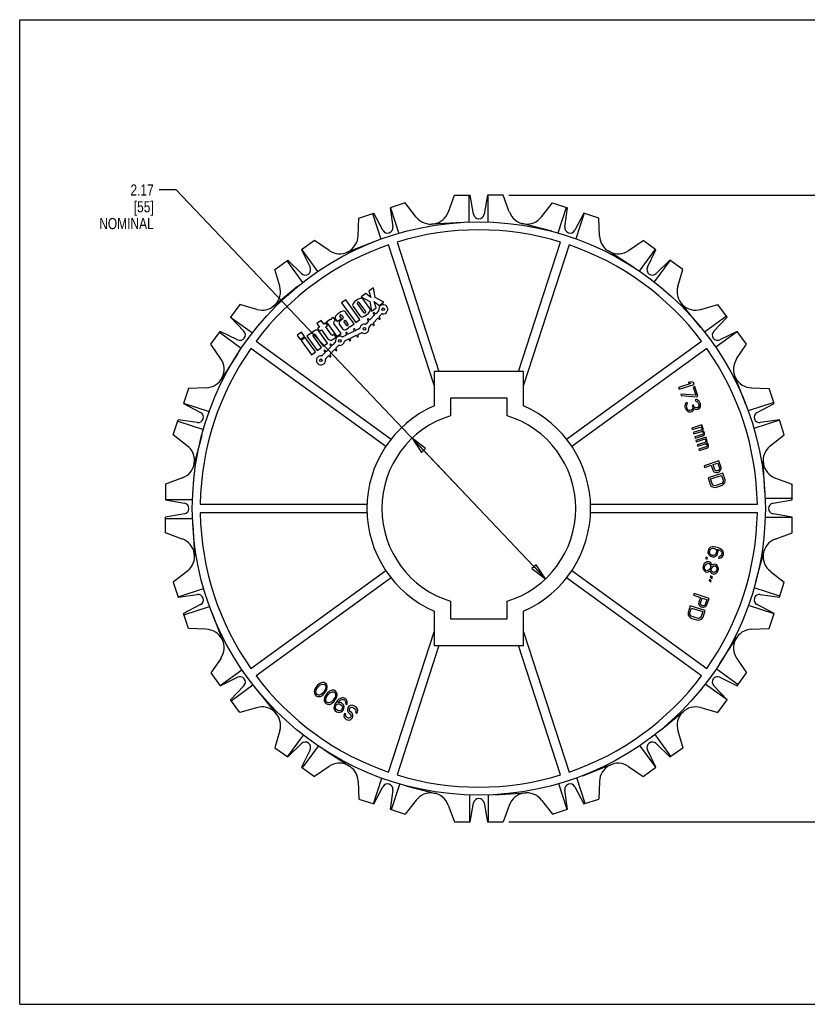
# Model space of a CAD drawing. Header units: inches. Extents: x 0 to 17, y 0 to 11.
# Tile 1 of 2: x 0 to 8.8, y 0 to 11. Entities that reach past the tile are written whole.
import ezdxf

# ---------------------------------------------------------------- set-up
doc = ezdxf.new("R2010")
doc.units = ezdxf.units.IN
doc.header["$LTSCALE"] = 0.935
doc.header["$MEASUREMENT"] = 0
doc.layers.get('0').update_dxf_attribs({"linetype": 'CONTINUOUS'})
doc.layers.add('ALL_FEATURES', color=7, linetype='CONTINUOUS')
doc.layers.add('TEXT', color=7, linetype='CONTINUOUS')
doc.styles.get("Standard").update_dxf_attribs({"font": 'txt', "width": 0.8})
doc.dimstyles.new('DIMSTYLE_1', dxfattribs={"dimtxt": 0.125, "dimasz": 0.1875, "dimexe": 0.18, "dimexo": 0.0625, "dimgap": 0.09, "dimtad": 0, "dimtih": 1, "dimtoh": 1, "dimzin": 4, "dimdsep": 46, "dimtxsty": 'STANDARD', "dimblk": 'CLOSED', "dimblk1": 'CLOSED', "dimblk2": 'CLOSED', "dimcen": 0.09, "dimadec": 0, "dimazin": 0, "dimtp": 0.01, "dimtm": 0.01, "dimtfac": 1, "dimtofl": 0, "dimtmove": 0, "dimatfit": 3, "dimldrblk": 'CLOSED', "dimfxl": 1, "dimtolj": 1, "dimtzin": 4, "dimarcsym": 0})
doc.dimstyles.new('DIMSTYLE_2', dxfattribs={"dimtxt": 0.125, "dimasz": 0.1875, "dimexe": 0.18, "dimexo": 0.0625, "dimgap": 0.09, "dimtad": 0, "dimtih": 1, "dimtoh": 1, "dimzin": 4, "dimdsep": 46, "dimtxsty": 'STANDARD', "dimblk": 'CLOSED', "dimblk1": 'CLOSED', "dimblk2": 'CLOSED', "dimcen": 0.09, "dimadec": 0, "dimazin": 0, "dimtp": 0.01, "dimtm": 0.01, "dimtfac": 1, "dimtofl": 0, "dimtmove": 0, "dimatfit": 3, "dimldrblk": 'CLOSED', "dimfxl": 1, "dimtolj": 1, "dimtzin": 4, "dimarcsym": 0})

# ---------------------------------------------------------------- blocks, each defined once
blk = doc.blocks.new('_CLOSED')
at = {"color": 0, "linetype": 'BYBLOCK'}
for p, q in [((0, 0), (-1, 0.167)), ((-1, 0.167), (-1, -0.167)), ((-1, -0.167), (0, 0)), ((-1, 0), (0, 0))]:
    blk.add_line(p, q, dxfattribs=at)
blk = doc.blocks.new('*D1')
at = {"color": 3, "linetype": 'CONTINUOUS'}
for p, q in [((1.748, 9.098), (1.56, 9.098)), ((5.131, 5.539), (1.748, 9.098)), ((4.385, 6.323), (5.131, 5.539)), ((5.877, 4.754), (5.131, 5.539))]:
    blk.add_line(p, q, dxfattribs=at)
at = {"color": 3, "linetype": 'CONTINUOUS', "xscale": 0.1875, "yscale": 0.1875, "zscale": 0.1875}
for p, rotation in [((4.385, 6.323), 133.5497837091), ((5.877, 4.754), 313.5497837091)]:
    blk.add_blockref('_CLOSED', p, dxfattribs=dict(at, rotation=rotation))
at = {"color": 3, "linetype": 'CONTINUOUS', "insert": (1.498, 9.16), "char_height": 0.125, "width": 0.7, "attachment_point": 3, "line_spacing_factor": 0.9}
blk.add_mtext('2.17 \\P[55]\\PNOMINAL', dxfattribs=at)
blk = doc.blocks.new('*D2')
at = {"color": 3, "linetype": 'CONTINUOUS'}
for p, q in [((5.467, 9.04), (9.868, 9.04)), ((9.743, 9.04), (9.743, 5.78)), ((9.743, 2.038), (9.743, 5.155)), ((5.467, 2.038), (9.868, 2.038))]:
    blk.add_line(p, q, dxfattribs=at)
at = {"color": 3, "linetype": 'CONTINUOUS', "xscale": 0.1875, "yscale": 0.1875, "zscale": 0.1875}
for p, rotation in [((9.743, 9.04), 90), ((9.743, 2.038), 270)]:
    blk.add_blockref('_CLOSED', p, dxfattribs=dict(at, rotation=rotation))
at = {"color": 3, "linetype": 'CONTINUOUS', "insert": (9.593, 5.717), "char_height": 0.125, "width": 0.7, "attachment_point": 2, "line_spacing_factor": 0.9}
blk.add_mtext('7.00\\P[177,9]\\PNOMINAL', dxfattribs=at)

msp = doc.modelspace()

# ---------------------------------------------------------------- linework, layer by layer
at = {"color": 7, "linetype": 'CONTINUOUS'}
for p, q in [((0, 0), (0, 11)), ((0, 11), (17, 11)), ((4.791, 8.855), (4.858, 9.04)), ((4.858, 9.04), (5.034, 9.04)), ((5.021, 9.04), (5.021, 8.739)), ((5.072, 8.827), (5.034, 9.04)), ((5.228, 9.04), (5.19, 8.827)), ((5.404, 9.04), (5.228, 9.04)), ((5.23, 9.04), (5.23, 8.739)), ((5.472, 8.852), (5.404, 9.04)), ((4.309, 8.953), (4.141, 8.898)), ((4.432, 8.795), (4.309, 8.953)), ((5.832, 8.798), (5.953, 8.953)), ((5.953, 8.953), (6.121, 8.898)), ((3.789, 8.784), (3.957, 8.839)), ((3.944, 8.835), (4.037, 8.548)), ((4.059, 8.648), (3.957, 8.839)), ((4.141, 8.898), (4.171, 8.684)), ((4.143, 8.899), (4.236, 8.613)), ((6.108, 8.903), (6.015, 8.616)), ((6.091, 8.684), (6.121, 8.898)), ((6.305, 8.839), (6.203, 8.648)), ((6.307, 8.838), (6.214, 8.552)), ((6.473, 8.784), (6.305, 8.839)), ((3.782, 8.588), (3.789, 8.784)), ((4.949, 8.736), (4.607, 8.716)), ((5.946, 8.636), (5.614, 8.723)), ((6.48, 8.584), (6.473, 8.784)), ((3.294, 8.532), (3.151, 8.428)), ((3.46, 8.42), (3.294, 8.532)), ((3.97, 8.523), (3.651, 8.399)), ((4.631, 6.916), (4.122, 8.484)), ((4.217, 8.514), (4.686, 7.069)), ((5.576, 7.069), (6.045, 8.514)), ((6.14, 8.484), (5.631, 6.916)), ((6.805, 8.422), (6.968, 8.532)), ((7.111, 8.428), (6.968, 8.532)), ((3.151, 8.428), (3.246, 8.234)), ((3.153, 8.429), (3.33, 8.186)), ((6.863, 8.232), (6.575, 8.418)), ((7.1, 8.436), (6.923, 8.192)), ((7.016, 8.234), (7.111, 8.428)), ((2.852, 8.211), (2.995, 8.314)), ((2.984, 8.307), (3.161, 8.063)), ((3.15, 8.164), (2.995, 8.314)), ((7.269, 8.313), (7.092, 8.07)), ((7.267, 8.314), (7.112, 8.164)), ((7.41, 8.211), (7.267, 8.314)), ((2.906, 8.022), (2.852, 8.211)), ((7.355, 8.019), (7.41, 8.211)), ((3.105, 8.018), (2.839, 7.801)), ((2.459, 7.818), (2.355, 7.675)), ((2.651, 7.763), (2.459, 7.818)), ((7.61, 7.565), (7.394, 7.831)), ((7.614, 7.764), (7.803, 7.818)), ((7.907, 7.675), (7.803, 7.818)), ((2.355, 7.675), (2.505, 7.519)), ((2.357, 7.677), (2.6, 7.5)), ((7.899, 7.686), (7.655, 7.509)), ((7.757, 7.519), (7.907, 7.675)), ((2.138, 7.376), (2.242, 7.518)), ((2.234, 7.508), (2.477, 7.331)), ((2.436, 7.424), (2.242, 7.518)), ((8.022, 7.517), (7.779, 7.34)), ((8.02, 7.518), (7.826, 7.424)), ((8.124, 7.376), (8.02, 7.518)), ((2.248, 7.213), (2.138, 7.376)), ((2.642, 7.409), (4.15, 6.313)), ((6.112, 6.313), (7.62, 7.409)), ((8.012, 7.21), (8.124, 7.376)), ((2.438, 7.271), (2.252, 6.982)), ((4.091, 6.232), (2.583, 7.328)), ((7.679, 7.328), (6.171, 6.232)), ((4.631, 7.069), (4.631, 6.684)), ((5.631, 7.069), (4.631, 7.069)), ((5.631, 6.684), (5.631, 7.069)), ((8.115, 6.7), (7.991, 7.019)), ((1.886, 6.88), (1.831, 6.713)), ((2.085, 6.887), (1.886, 6.88)), ((8.18, 6.887), (8.376, 6.88)), ((8.431, 6.713), (8.376, 6.88)), ((1.831, 6.713), (2.022, 6.611)), ((1.832, 6.715), (2.118, 6.622)), ((8.427, 6.725), (8.141, 6.632)), ((8.24, 6.611), (8.431, 6.713)), ((1.717, 6.361), (1.771, 6.529)), ((1.767, 6.516), (2.053, 6.423)), ((1.985, 6.499), (1.771, 6.529)), ((8.491, 6.526), (8.206, 6.434)), ((8.491, 6.529), (8.277, 6.499)), ((8.545, 6.361), (8.491, 6.529)), ((1.871, 6.24), (1.717, 6.361)), ((2.034, 6.354), (1.947, 6.022)), ((8.388, 6.238), (8.545, 6.361)), ((8.328, 5.721), (8.308, 6.063)), ((1.818, 5.88), (1.63, 5.812)), ((8.448, 5.879), (8.632, 5.812)), ((1.63, 5.812), (1.63, 5.635)), ((8.632, 5.635), (8.632, 5.812)), ((1.63, 5.638), (1.93, 5.638)), ((1.63, 5.635), (1.843, 5.598)), ((8.632, 5.649), (8.331, 5.649)), ((8.419, 5.598), (8.632, 5.635)), ((2.018, 5.589), (3.882, 5.589)), ((6.38, 5.589), (8.244, 5.589)), ((1.843, 5.48), (1.63, 5.442)), ((1.63, 5.266), (1.63, 5.442)), ((1.63, 5.429), (1.931, 5.429)), ((3.882, 5.489), (2.018, 5.489)), ((8.244, 5.489), (6.38, 5.489)), ((8.632, 5.44), (8.332, 5.44)), ((8.632, 5.442), (8.419, 5.48)), ((8.632, 5.266), (8.632, 5.442)), ((1.934, 5.357), (1.953, 5.014)), ((1.814, 5.198), (1.63, 5.266)), ((8.444, 5.197), (8.632, 5.266)), ((8.228, 4.724), (8.315, 5.055)), ((2.583, 3.75), (4.091, 4.845)), ((6.171, 4.845), (7.679, 3.75)), ((1.874, 4.84), (1.717, 4.717)), ((4.15, 4.764), (2.642, 3.669)), ((7.62, 3.669), (6.112, 4.764)), ((8.391, 4.837), (8.545, 4.717)), ((1.717, 4.717), (1.771, 4.549)), ((1.771, 4.551), (2.056, 4.644)), ((8.495, 4.561), (8.209, 4.654)), ((8.491, 4.549), (8.545, 4.717)), ((1.771, 4.549), (1.985, 4.579)), ((8.277, 4.579), (8.491, 4.549)), ((2.022, 4.466), (1.831, 4.365)), ((1.835, 4.352), (2.121, 4.445)), ((8.43, 4.363), (8.144, 4.456)), ((8.431, 4.365), (8.24, 4.466)), ((1.886, 4.197), (1.831, 4.365)), ((2.147, 4.378), (2.271, 4.058)), ((4.631, 4.393), (4.631, 4.009)), ((5.631, 4.009), (5.631, 4.393)), ((8.376, 4.197), (8.431, 4.365)), ((2.082, 4.19), (1.886, 4.197)), ((8.177, 4.19), (8.376, 4.197)), ((4.122, 2.594), (4.631, 4.162)), ((5.631, 4.162), (6.14, 2.594)), ((7.824, 3.807), (8.01, 4.095)), ((4.686, 4.009), (4.217, 2.563)), ((4.631, 4.009), (5.631, 4.009)), ((6.045, 2.563), (5.576, 4.009)), ((2.25, 3.867), (2.138, 3.702)), ((8.014, 3.864), (8.124, 3.702)), ((8.028, 3.57), (7.785, 3.747)), ((2.138, 3.702), (2.242, 3.559)), ((2.24, 3.561), (2.483, 3.738)), ((2.242, 3.559), (2.436, 3.654)), ((7.826, 3.654), (8.02, 3.559)), ((8.02, 3.559), (8.124, 3.702)), ((2.505, 3.558), (2.355, 3.403)), ((2.363, 3.392), (2.607, 3.569)), ((7.905, 3.401), (7.662, 3.577)), ((7.907, 3.403), (7.757, 3.558)), ((2.652, 3.512), (2.868, 3.247)), ((2.459, 3.26), (2.355, 3.403)), ((2.648, 3.314), (2.459, 3.26)), ((7.611, 3.315), (7.803, 3.26)), ((7.803, 3.26), (7.907, 3.403)), ((7.157, 3.059), (7.423, 3.276)), ((2.907, 3.059), (2.852, 2.867)), ((2.993, 2.764), (3.17, 3.008)), ((7.278, 2.771), (7.101, 3.014)), ((7.356, 3.055), (7.41, 2.867)), ((2.852, 2.867), (2.995, 2.763)), ((2.995, 2.763), (3.15, 2.913)), ((3.162, 2.642), (3.339, 2.885)), ((7.109, 2.648), (6.932, 2.891)), ((7.112, 2.913), (7.267, 2.763)), ((7.267, 2.763), (7.41, 2.867)), ((3.246, 2.844), (3.151, 2.649)), ((3.399, 2.845), (3.687, 2.66)), ((7.111, 2.649), (7.016, 2.844)), ((3.151, 2.649), (3.294, 2.546)), ((3.457, 2.655), (3.294, 2.546)), ((6.292, 2.554), (6.611, 2.679)), ((6.802, 2.657), (6.968, 2.546)), ((6.968, 2.546), (7.111, 2.649)), ((3.782, 2.493), (3.789, 2.293)), ((3.955, 2.24), (4.048, 2.525)), ((3.957, 2.239), (4.059, 2.43)), ((4.154, 2.175), (4.247, 2.461)), ((4.316, 2.442), (4.648, 2.355)), ((6.119, 2.178), (6.026, 2.464)), ((6.203, 2.43), (6.305, 2.239)), ((6.318, 2.243), (6.225, 2.529)), ((6.48, 2.489), (6.473, 2.293)), ((4.171, 2.393), (4.141, 2.179)), ((5.032, 2.038), (5.032, 2.338)), ((5.241, 2.038), (5.241, 2.338)), ((5.313, 2.342), (5.655, 2.361)), ((6.121, 2.179), (6.091, 2.393)), ((3.789, 2.293), (3.957, 2.239)), ((4.43, 2.279), (4.309, 2.125)), ((4.789, 2.225), (4.858, 2.038)), ((5.034, 2.038), (5.072, 2.25)), ((5.19, 2.25), (5.228, 2.038)), ((5.471, 2.222), (5.404, 2.038)), ((5.83, 2.282), (5.953, 2.125)), ((6.305, 2.239), (6.473, 2.293)), ((4.141, 2.179), (4.309, 2.125)), ((5.953, 2.125), (6.121, 2.179)), ((4.858, 2.038), (5.034, 2.038)), ((5.228, 2.038), (5.404, 2.038)), ((0, 0), (17, 0))]:
    msp.add_line(p, q, dxfattribs=at)
msp.add_circle((5.131, 5.539), 3.202, dxfattribs=at)
for centre, radius, start, end in [((4.595, 8.923), 0.207, 218, 340.994), ((5.131, 8.837), 0.06, 190, 350), ((5.667, 8.923), 0.207, 200, 322.994), ((3.575, 8.592), 0.207, 236, 358.994), ((4.112, 8.676), 0.06, 208, 8), ((5.131, 5.539), 3.113, 72.9203, 107.0797), ((6.15, 8.676), 0.06, 172, 332), ((6.687, 8.592), 0.207, 182, 304.994), ((5.131, 5.539), 3.113, 108.9203, 143.0797), ((5.131, 5.539), 3.113, 36.9203, 71.0797), ((3.192, 8.207), 0.06, 226, 26), ((7.07, 8.207), 0.06, 154, 314), ((2.708, 7.962), 0.207, 254, 16.994), ((7.554, 7.962), 0.207, 164, 286.994), ((2.462, 7.478), 0.06, 244, 44), ((7.8, 7.478), 0.06, 136, 296), ((5.131, 5.539), 3.113, 144.9203, 179.0797), ((5.131, 5.539), 3.113, 0.9203, 35.0797), ((2.078, 7.094), 0.207, 272, 34.994), ((8.184, 7.094), 0.207, 146, 268.994), ((1.994, 6.558), 0.06, 262, 62), ((5.131, 5.539), 1.25, 113.5782, 246.4218), ((5.131, 5.539), 1.25, 293.5782, 66.4218), ((8.268, 6.558), 0.06, 118, 278), ((1.747, 6.075), 0.207, 290, 52.994), ((8.515, 6.075), 0.207, 128, 250.994), ((1.832, 5.539), 0.06, 280, 80), ((8.43, 5.539), 0.06, 100, 260), ((5.131, 5.539), 3.113, 180.9203, 215.0797), ((5.131, 5.539), 3.113, 324.9203, 359.0797), ((1.747, 5.003), 0.207, 308, 70.994), ((8.515, 5.003), 0.207, 110, 232.994), ((1.994, 4.519), 0.06, 298, 98), ((8.268, 4.519), 0.06, 82, 242), ((2.078, 3.983), 0.207, 326, 88.994), ((8.184, 3.983), 0.207, 92, 214.994), ((2.462, 3.6), 0.06, 316, 116), ((5.131, 5.539), 3.113, 216.9203, 251.0797), ((5.131, 5.539), 3.113, 288.9203, 323.0797), ((7.8, 3.6), 0.06, 64, 224), ((2.708, 3.116), 0.207, 344, 106.994), ((7.554, 3.116), 0.207, 74, 196.994), ((3.192, 2.87), 0.06, 334, 134), ((7.07, 2.87), 0.06, 46, 206), ((3.575, 2.486), 0.207, 2, 124.994), ((6.687, 2.486), 0.207, 56, 178.994), ((5.131, 5.539), 3.113, 252.9203, 287.0797), ((4.112, 2.402), 0.06, 352, 152), ((6.15, 2.402), 0.06, 28, 188), ((4.595, 2.155), 0.207, 20, 142.994), ((5.667, 2.155), 0.207, 38, 160.994), ((5.131, 2.24), 0.06, 10, 170)]:
    msp.add_arc(centre, radius, start, end, dxfattribs=at)
at = {"layer": 'ALL_FEATURES', "color": 7, "linetype": 'CONTINUOUS'}
for p, q in [((4.816, 6.771), (4.816, 6.574)), ((5.446, 6.771), (4.816, 6.771)), ((5.446, 6.574), (5.446, 6.771)), ((4.816, 4.503), (4.816, 4.306)), ((5.446, 4.306), (5.446, 4.503)), ((4.816, 4.306), (5.446, 4.306))]:
    msp.add_line(p, q, dxfattribs=at)
for start, end in [(106.9174, 253.0826), (286.9174, 73.0826)]:
    msp.add_arc((5.131, 5.539), 1.083, start, end, dxfattribs=at)
at = {"layer": 'TEXT', "color": 7, "linetype": 'CONTINUOUS'}
for p, q in [((3.868, 7.941), (3.817, 7.905)), ((3.926, 7.898), (3.868, 7.941)), ((3.953, 8.003), (3.903, 7.967)), ((3.903, 7.967), (3.926, 7.898)), ((3.973, 7.896), (3.953, 8.003)), ((3.645, 7.869), (3.597, 7.835)), ((3.597, 7.835), (3.756, 7.616)), ((3.803, 7.651), (3.645, 7.869)), ((3.847, 7.727), (3.774, 7.828)), ((3.792, 7.841), (3.865, 7.74)), ((3.817, 7.905), (3.914, 7.853)), ((3.912, 7.774), (3.838, 7.876)), ((3.914, 7.853), (3.933, 7.745)), ((3.984, 7.782), (3.96, 7.851)), ((3.96, 7.851), (4.019, 7.807)), ((4.069, 7.844), (3.973, 7.896)), ((4.019, 7.807), (4.069, 7.844)), ((3.738, 7.604), (3.643, 7.734)), ((3.726, 7.794), (3.8, 7.692)), ((3.933, 7.745), (3.984, 7.782)), ((3.954, 7.715), (3.962, 7.708)), ((3.972, 7.718), (3.964, 7.726)), ((4.011, 7.748), (3.982, 7.718)), ((4.019, 7.683), (4.048, 7.713)), ((3.368, 7.641), (3.321, 7.607)), ((3.321, 7.607), (3.351, 7.566)), ((3.398, 7.6), (3.368, 7.641)), ((3.419, 7.615), (3.398, 7.6)), ((3.44, 7.585), (3.419, 7.615)), ((3.475, 7.656), (3.428, 7.621)), ((3.428, 7.621), (3.543, 7.462)), ((3.481, 7.648), (3.475, 7.656)), ((3.504, 7.677), (3.495, 7.67)), ((3.53, 7.642), (3.504, 7.677)), ((3.591, 7.496), (3.512, 7.605)), ((3.521, 7.635), (3.53, 7.642)), ((3.531, 7.653), (3.549, 7.628)), ((3.549, 7.628), (3.596, 7.663)), ((3.575, 7.593), (3.609, 7.546)), ((3.596, 7.663), (3.579, 7.686)), ((3.614, 7.658), (3.581, 7.634)), ((3.597, 7.699), (3.616, 7.672)), ((3.651, 7.587), (3.625, 7.624)), ((3.626, 7.635), (3.637, 7.643)), ((3.637, 7.643), (3.669, 7.599)), ((3.691, 7.569), (3.738, 7.604)), ((3.756, 7.616), (3.803, 7.651)), ((3.896, 7.629), (3.867, 7.599)), ((3.888, 7.647), (3.896, 7.639)), ((3.906, 7.65), (3.898, 7.658)), ((3.904, 7.564), (3.933, 7.594)), ((3.962, 7.698), (3.916, 7.65)), ((3.943, 7.594), (3.951, 7.586)), ((3.953, 7.614), (3.999, 7.662)), ((3.961, 7.597), (3.953, 7.605)), ((4.009, 7.662), (4.017, 7.654)), ((4.027, 7.665), (4.019, 7.673)), ((3.148, 7.509), (3.101, 7.474)), ((3.183, 7.462), (3.148, 7.509)), ((3.256, 7.497), (3.209, 7.463)), ((3.262, 7.488), (3.256, 7.497)), ((3.295, 7.525), (3.277, 7.512)), ((3.279, 7.478), (3.288, 7.484)), ((3.298, 7.482), (3.393, 7.352)), ((3.351, 7.566), (3.33, 7.551)), ((3.33, 7.551), (3.352, 7.521)), ((3.44, 7.387), (3.346, 7.517)), ((3.352, 7.521), (3.372, 7.536)), ((3.372, 7.536), (3.445, 7.436)), ((3.42, 7.57), (3.44, 7.585)), ((3.486, 7.478), (3.42, 7.57)), ((3.513, 7.485), (3.501, 7.476)), ((3.535, 7.455), (3.513, 7.485)), ((3.543, 7.462), (3.591, 7.496)), ((3.647, 7.495), (3.652, 7.485)), ((3.65, 7.539), (3.676, 7.558)), ((3.665, 7.492), (3.66, 7.502)), ((3.667, 7.588), (3.663, 7.585)), ((3.734, 7.518), (3.674, 7.489)), ((3.687, 7.575), (3.691, 7.569)), ((3.732, 7.537), (3.737, 7.527)), ((3.75, 7.533), (3.745, 7.543)), ((3.797, 7.549), (3.759, 7.53)), ((3.782, 7.484), (3.82, 7.503)), ((3.101, 7.474), (3.135, 7.427)), ((3.135, 7.427), (3.183, 7.462)), ((3.191, 7.45), (3.144, 7.415)), ((3.144, 7.415), (3.26, 7.256)), ((3.307, 7.29), (3.191, 7.45)), ((3.209, 7.463), (3.325, 7.303)), ((3.372, 7.337), (3.278, 7.467)), ((3.393, 7.352), (3.44, 7.387)), ((3.488, 7.366), (3.48, 7.374)), ((3.496, 7.428), (3.535, 7.455)), ((3.527, 7.397), (3.498, 7.366)), ((3.648, 7.476), (3.611, 7.458)), ((3.633, 7.412), (3.671, 7.43)), ((3.68, 7.427), (3.685, 7.417)), ((3.698, 7.423), (3.693, 7.433)), ((3.697, 7.443), (3.756, 7.472)), ((3.766, 7.468), (3.77, 7.458)), ((3.784, 7.465), (3.779, 7.475)), ((3.26, 7.256), (3.307, 7.29)), ((3.325, 7.303), (3.372, 7.337)), ((3.412, 7.277), (3.382, 7.247)), ((3.403, 7.295), (3.412, 7.287)), ((3.422, 7.298), (3.414, 7.306)), ((3.478, 7.346), (3.432, 7.298)), ((3.468, 7.263), (3.514, 7.31)), ((3.469, 7.363), (3.477, 7.356)), ((3.524, 7.31), (3.532, 7.303)), ((3.534, 7.331), (3.564, 7.361)), ((3.543, 7.313), (3.534, 7.321)), ((3.419, 7.212), (3.448, 7.242)), ((3.458, 7.242), (3.466, 7.234)), ((3.477, 7.245), (3.469, 7.253)), ((7.502, 6.935), (7.364, 6.891)), ((7.5, 6.955), (7.472, 6.946)), ((7.472, 6.946), (7.502, 6.935)), ((7.531, 6.945), (7.5, 6.955)), ((7.537, 6.926), (7.531, 6.945)), ((7.364, 6.891), (7.37, 6.872)), ((7.37, 6.872), (7.537, 6.926)), ((7.545, 6.902), (7.527, 6.896)), ((7.527, 6.896), (7.556, 6.805)), ((7.58, 6.793), (7.545, 6.902)), ((7.556, 6.805), (7.388, 6.818)), ((7.388, 6.818), (7.394, 6.8)), ((7.394, 6.8), (7.562, 6.787)), ((7.442, 6.711), (7.438, 6.7)), ((7.451, 6.721), (7.442, 6.711)), ((7.46, 6.727), (7.451, 6.721)), ((7.459, 6.707), (7.465, 6.712)), ((7.465, 6.712), (7.46, 6.727)), ((7.565, 6.755), (7.55, 6.753)), ((7.55, 6.753), (7.555, 6.738)), ((7.555, 6.738), (7.567, 6.735)), ((7.562, 6.787), (7.58, 6.793)), ((7.583, 6.747), (7.565, 6.755)), ((7.567, 6.735), (7.578, 6.728)), ((7.578, 6.728), (7.586, 6.714)), ((7.594, 6.737), (7.583, 6.747)), ((7.586, 6.714), (7.59, 6.702)), ((7.605, 6.717), (7.594, 6.737)), ((7.607, 6.711), (7.605, 6.717)), ((7.61, 6.689), (7.607, 6.711)), ((7.438, 6.7), (7.435, 6.685)), ((7.435, 6.685), (7.435, 6.672)), ((7.435, 6.672), (7.443, 6.648)), ((7.443, 6.648), (7.451, 6.637)), ((7.451, 6.637), (7.462, 6.627)), ((7.453, 6.691), (7.454, 6.698)), ((7.454, 6.675), (7.453, 6.691)), ((7.454, 6.698), (7.459, 6.707)), ((7.46, 6.657), (7.454, 6.675)), ((7.468, 6.643), (7.46, 6.657)), ((7.462, 6.627), (7.472, 6.62)), ((7.474, 6.638), (7.468, 6.643)), ((7.472, 6.62), (7.484, 6.618)), ((7.483, 6.634), (7.474, 6.638)), ((7.491, 6.633), (7.483, 6.634)), ((7.484, 6.618), (7.496, 6.618)), ((7.505, 6.638), (7.491, 6.633)), ((7.496, 6.618), (7.51, 6.623)), ((7.517, 6.648), (7.505, 6.638)), ((7.51, 6.623), (7.523, 6.63)), ((7.529, 6.696), (7.515, 6.691)), ((7.515, 6.691), (7.519, 6.679)), ((7.521, 6.66), (7.517, 6.648)), ((7.519, 6.679), (7.521, 6.66)), ((7.523, 6.63), (7.532, 6.64)), ((7.533, 6.684), (7.529, 6.696)), ((7.532, 6.64), (7.534, 6.657)), ((7.546, 6.668), (7.533, 6.684)), ((7.534, 6.657), (7.549, 6.649)), ((7.555, 6.664), (7.546, 6.668)), ((7.549, 6.649), (7.561, 6.646)), ((7.571, 6.663), (7.555, 6.664)), ((7.561, 6.646), (7.576, 6.647)), ((7.579, 6.665), (7.571, 6.663)), ((7.576, 6.647), (7.583, 6.65)), ((7.587, 6.674), (7.579, 6.665)), ((7.583, 6.65), (7.597, 6.657)), ((7.591, 6.686), (7.587, 6.674)), ((7.59, 6.702), (7.591, 6.686)), ((7.597, 6.657), (7.607, 6.674)), ((7.607, 6.674), (7.61, 6.689)), ((7.625, 6.472), (7.512, 6.435)), ((7.512, 6.435), (7.517, 6.42)), ((7.517, 6.42), (7.606, 6.449)), ((7.613, 6.414), (7.528, 6.387)), ((7.528, 6.387), (7.533, 6.372)), ((7.533, 6.372), (7.618, 6.399)), ((7.606, 6.449), (7.615, 6.445)), ((7.619, 6.42), (7.613, 6.414)), ((7.615, 6.445), (7.621, 6.437)), ((7.618, 6.399), (7.626, 6.399)), ((7.622, 6.424), (7.619, 6.42)), ((7.62, 6.454), (7.63, 6.457)), ((7.629, 6.45), (7.62, 6.454)), ((7.621, 6.437), (7.623, 6.431)), ((7.623, 6.431), (7.622, 6.424)), ((7.63, 6.457), (7.625, 6.472)), ((7.626, 6.399), (7.63, 6.397)), ((7.635, 6.442), (7.629, 6.45)), ((7.63, 6.397), (7.636, 6.392)), ((7.631, 6.407), (7.639, 6.42)), ((7.645, 6.401), (7.631, 6.407)), ((7.639, 6.43), (7.635, 6.442)), ((7.636, 6.392), (7.639, 6.383)), ((7.639, 6.383), (7.637, 6.375)), ((7.639, 6.42), (7.639, 6.43)), ((7.651, 6.393), (7.645, 6.401)), ((7.655, 6.381), (7.651, 6.393)), ((7.654, 6.371), (7.655, 6.381)), ((7.629, 6.366), (7.544, 6.338)), ((7.544, 6.338), (7.549, 6.323)), ((7.549, 6.323), (7.634, 6.351)), ((7.67, 6.336), (7.557, 6.299)), ((7.557, 6.299), (7.561, 6.284)), ((7.561, 6.284), (7.65, 6.312)), ((7.657, 6.278), (7.572, 6.25)), ((7.635, 6.371), (7.629, 6.366)), ((7.634, 6.351), (7.649, 6.363)), ((7.637, 6.375), (7.635, 6.371)), ((7.649, 6.363), (7.654, 6.371)), ((7.65, 6.312), (7.659, 6.309)), ((7.663, 6.283), (7.657, 6.278)), ((7.659, 6.309), (7.666, 6.301)), ((7.666, 6.287), (7.663, 6.283)), ((7.664, 6.317), (7.675, 6.321)), ((7.673, 6.313), (7.664, 6.317)), ((7.666, 6.301), (7.668, 6.295)), ((7.668, 6.295), (7.666, 6.287)), ((7.675, 6.321), (7.67, 6.336)), ((7.68, 6.305), (7.673, 6.313)), ((7.675, 6.27), (7.683, 6.283)), ((7.689, 6.265), (7.675, 6.27)), ((7.684, 6.293), (7.68, 6.305)), ((7.683, 6.283), (7.684, 6.293)), ((7.572, 6.25), (7.577, 6.235)), ((7.577, 6.235), (7.662, 6.263)), ((7.673, 6.229), (7.588, 6.202)), ((7.588, 6.202), (7.593, 6.187)), ((7.593, 6.187), (7.678, 6.214)), ((7.662, 6.263), (7.67, 6.262)), ((7.67, 6.262), (7.675, 6.26)), ((7.679, 6.235), (7.673, 6.229)), ((7.675, 6.26), (7.68, 6.255)), ((7.678, 6.214), (7.694, 6.226)), ((7.682, 6.239), (7.679, 6.235)), ((7.68, 6.255), (7.683, 6.246)), ((7.683, 6.246), (7.682, 6.239)), ((7.695, 6.257), (7.689, 6.265)), ((7.694, 6.226), (7.699, 6.234)), ((7.699, 6.245), (7.695, 6.257)), ((7.699, 6.234), (7.699, 6.245)), ((7.815, 6.071), (7.648, 6.017)), ((7.838, 5.998), (7.815, 6.071)), ((7.648, 6.017), (7.654, 5.999)), ((7.654, 5.999), (7.728, 6.023)), ((7.728, 6.023), (7.746, 5.968)), ((7.746, 5.968), (7.755, 5.954)), ((7.75, 6.03), (7.803, 6.047)), ((7.768, 5.972), (7.75, 6.03)), ((7.755, 5.954), (7.769, 5.945)), ((7.775, 5.964), (7.768, 5.972)), ((7.769, 5.945), (7.786, 5.941)), ((7.784, 5.96), (7.775, 5.964)), ((7.796, 5.961), (7.784, 5.96)), ((7.786, 5.941), (7.798, 5.941)), ((7.806, 5.964), (7.796, 5.961)), ((7.798, 5.941), (7.812, 5.946)), ((7.803, 6.047), (7.822, 5.989)), ((7.816, 5.971), (7.806, 5.964)), ((7.812, 5.946), (7.822, 5.952)), ((7.821, 5.979), (7.816, 5.971)), ((7.822, 5.989), (7.821, 5.979)), ((7.822, 5.952), (7.833, 5.966)), ((7.833, 5.966), (7.84, 5.982)), ((7.84, 5.982), (7.838, 5.998)), ((7.859, 5.934), (7.693, 5.88)), ((7.693, 5.88), (7.716, 5.807)), ((7.72, 5.869), (7.844, 5.909)), ((7.737, 5.814), (7.72, 5.869)), ((7.844, 5.909), (7.861, 5.855)), ((7.862, 5.841), (7.858, 5.83)), ((7.883, 5.861), (7.859, 5.934)), ((7.861, 5.855), (7.862, 5.841)), ((7.871, 5.814), (7.881, 5.831)), ((7.881, 5.831), (7.884, 5.845)), ((7.884, 5.845), (7.883, 5.861)), ((7.716, 5.807), (7.725, 5.793)), ((7.725, 5.793), (7.736, 5.784)), ((7.736, 5.784), (7.754, 5.776)), ((7.745, 5.803), (7.737, 5.814)), ((7.755, 5.797), (7.745, 5.803)), ((7.754, 5.776), (7.77, 5.775)), ((7.768, 5.794), (7.755, 5.797)), ((7.783, 5.795), (7.768, 5.794)), ((7.77, 5.775), (7.789, 5.777)), ((7.836, 5.813), (7.783, 5.795)), ((7.789, 5.777), (7.842, 5.795)), ((7.849, 5.82), (7.836, 5.813)), ((7.842, 5.795), (7.858, 5.803)), ((7.858, 5.83), (7.849, 5.82)), ((7.858, 5.803), (7.871, 5.814)), ((7.693, 5.065), (7.692, 5.049)), ((7.698, 5.08), (7.693, 5.065)), ((7.706, 5.094), (7.698, 5.08)), ((7.722, 5.106), (7.706, 5.094)), ((7.71, 5.056), (7.717, 5.077)), ((7.717, 5.077), (7.723, 5.085)), ((7.739, 5.11), (7.722, 5.106)), ((7.723, 5.085), (7.733, 5.092)), ((7.733, 5.092), (7.746, 5.095)), ((7.759, 5.111), (7.739, 5.11)), ((7.746, 5.095), (7.757, 5.094)), ((7.757, 5.094), (7.768, 5.091)), ((7.784, 5.106), (7.759, 5.111)), ((7.768, 5.091), (7.778, 5.084)), ((7.778, 5.084), (7.783, 5.076)), ((7.783, 5.076), (7.787, 5.065)), ((7.809, 5.098), (7.784, 5.106)), ((7.787, 5.065), (7.787, 5.054)), ((7.797, 5.085), (7.804, 5.082)), ((7.805, 5.062), (7.797, 5.085)), ((7.804, 5.082), (7.825, 5.073)), ((7.804, 5.046), (7.805, 5.062)), ((7.833, 5.087), (7.809, 5.098)), ((7.825, 5.073), (7.834, 5.066)), ((7.849, 5.075), (7.833, 5.087)), ((7.834, 5.066), (7.843, 5.057)), ((7.86, 5.061), (7.849, 5.075)), ((7.866, 5.042), (7.86, 5.061)), ((7.67, 4.995), (7.665, 4.98)), ((7.665, 4.98), (7.683, 4.974)), ((7.688, 4.989), (7.67, 4.995)), ((7.683, 4.974), (7.688, 4.989)), ((7.692, 5.049), (7.697, 5.03)), ((7.697, 5.03), (7.708, 5.016)), ((7.708, 5.016), (7.724, 5.005)), ((7.71, 5.046), (7.71, 5.056)), ((7.714, 5.035), (7.71, 5.046)), ((7.723, 5.025), (7.714, 5.035)), ((7.733, 5.019), (7.723, 5.025)), ((7.724, 5.005), (7.742, 4.999)), ((7.743, 5.015), (7.733, 5.019)), ((7.742, 4.999), (7.762, 4.999)), ((7.755, 5.015), (7.743, 5.015)), ((7.764, 5.018), (7.755, 5.015)), ((7.762, 4.999), (7.775, 5.005)), ((7.774, 5.025), (7.764, 5.018)), ((7.78, 5.033), (7.774, 5.025)), ((7.775, 5.005), (7.791, 5.016)), ((7.787, 5.054), (7.78, 5.033)), ((7.791, 5.016), (7.799, 5.03)), ((7.799, 5.03), (7.804, 5.046)), ((7.813, 4.999), (7.808, 4.984)), ((7.808, 4.984), (7.819, 4.984)), ((7.825, 5.002), (7.813, 4.999)), ((7.819, 4.984), (7.836, 4.988)), ((7.835, 5.009), (7.825, 5.002)), ((7.842, 5.017), (7.835, 5.009)), ((7.836, 4.988), (7.852, 5)), ((7.848, 5.035), (7.842, 5.017)), ((7.843, 5.057), (7.847, 5.045)), ((7.847, 5.045), (7.848, 5.035)), ((7.852, 5), (7.86, 5.014)), ((7.86, 5.014), (7.864, 5.026)), ((7.864, 5.026), (7.866, 5.042)), ((7.637, 4.892), (7.635, 4.876)), ((7.635, 4.876), (7.641, 4.857)), ((7.643, 4.91), (7.637, 4.892)), ((7.641, 4.857), (7.649, 4.845)), ((7.651, 4.924), (7.643, 4.91)), ((7.649, 4.845), (7.664, 4.833)), ((7.667, 4.936), (7.651, 4.924)), ((7.655, 4.889), (7.659, 4.901)), ((7.655, 4.876), (7.655, 4.889)), ((7.658, 4.862), (7.655, 4.876)), ((7.669, 4.848), (7.658, 4.862)), ((7.659, 4.901), (7.667, 4.912)), ((7.68, 4.942), (7.667, 4.936)), ((7.667, 4.912), (7.678, 4.922)), ((7.68, 4.844), (7.669, 4.848)), ((7.678, 4.922), (7.695, 4.927)), ((7.7, 4.942), (7.68, 4.942)), ((7.697, 4.849), (7.68, 4.844)), ((7.695, 4.927), (7.706, 4.923)), ((7.708, 4.859), (7.697, 4.849)), ((7.711, 4.939), (7.7, 4.942)), ((7.706, 4.923), (7.717, 4.91)), ((7.716, 4.87), (7.708, 4.859)), ((7.709, 4.838), (7.715, 4.843)), ((7.726, 4.927), (7.711, 4.939)), ((7.715, 4.843), (7.716, 4.836)), ((7.72, 4.882), (7.716, 4.87)), ((7.717, 4.91), (7.72, 4.895)), ((7.72, 4.895), (7.72, 4.882)), ((7.733, 4.911), (7.726, 4.927)), ((7.729, 4.852), (7.73, 4.865)), ((7.736, 4.836), (7.729, 4.852)), ((7.73, 4.865), (7.734, 4.877)), ((7.735, 4.904), (7.733, 4.911)), ((7.734, 4.877), (7.741, 4.888)), ((7.74, 4.909), (7.735, 4.904)), ((7.754, 4.914), (7.74, 4.909)), ((7.741, 4.888), (7.756, 4.897)), ((7.77, 4.916), (7.754, 4.914)), ((7.756, 4.897), (7.768, 4.9)), ((7.768, 4.9), (7.775, 4.897)), ((7.78, 4.912), (7.77, 4.916)), ((7.775, 4.897), (7.784, 4.888)), ((7.786, 4.847), (7.779, 4.836)), ((7.796, 4.901), (7.78, 4.912)), ((7.784, 4.888), (7.791, 4.872)), ((7.79, 4.859), (7.786, 4.847)), ((7.791, 4.872), (7.79, 4.859)), ((7.804, 4.888), (7.796, 4.901)), ((7.796, 4.827), (7.804, 4.841)), ((7.809, 4.869), (7.804, 4.888)), ((7.804, 4.841), (7.808, 4.853)), ((7.808, 4.853), (7.809, 4.869)), ((7.664, 4.833), (7.675, 4.829)), ((7.675, 4.829), (7.695, 4.83)), ((7.695, 4.83), (7.709, 4.838)), ((7.708, 4.751), (7.704, 4.736)), ((7.704, 4.736), (7.724, 4.716)), ((7.729, 4.731), (7.708, 4.751)), ((7.72, 4.788), (7.715, 4.773)), ((7.715, 4.773), (7.736, 4.752)), ((7.716, 4.836), (7.724, 4.823)), ((7.741, 4.768), (7.72, 4.788)), ((7.724, 4.823), (7.736, 4.813)), ((7.724, 4.716), (7.729, 4.731)), ((7.745, 4.827), (7.736, 4.836)), ((7.736, 4.813), (7.747, 4.809)), ((7.736, 4.752), (7.741, 4.768)), ((7.752, 4.824), (7.745, 4.827)), ((7.747, 4.809), (7.767, 4.81)), ((7.764, 4.827), (7.752, 4.824)), ((7.779, 4.836), (7.764, 4.827)), ((7.767, 4.81), (7.78, 4.815)), ((7.78, 4.815), (7.796, 4.827)), ((7.538, 4.589), (7.532, 4.57)), ((7.532, 4.57), (7.607, 4.546)), ((7.705, 4.535), (7.538, 4.589)), ((7.607, 4.546), (7.589, 4.492)), ((7.609, 4.482), (7.628, 4.539)), ((7.628, 4.539), (7.681, 4.522)), ((7.681, 4.522), (7.662, 4.465)), ((7.681, 4.462), (7.705, 4.535)), ((7.494, 4.452), (7.47, 4.379)), ((7.491, 4.372), (7.509, 4.427)), ((7.66, 4.398), (7.494, 4.452)), ((7.509, 4.427), (7.633, 4.387)), ((7.589, 4.492), (7.587, 4.475)), ((7.587, 4.475), (7.594, 4.46)), ((7.594, 4.46), (7.605, 4.446)), ((7.605, 4.446), (7.615, 4.44)), ((7.61, 4.472), (7.609, 4.482)), ((7.615, 4.463), (7.61, 4.472)), ((7.624, 4.457), (7.615, 4.463)), ((7.615, 4.44), (7.629, 4.435)), ((7.635, 4.453), (7.624, 4.457)), ((7.629, 4.435), (7.641, 4.435)), ((7.647, 4.453), (7.635, 4.453)), ((7.641, 4.435), (7.658, 4.439)), ((7.656, 4.457), (7.647, 4.453)), ((7.662, 4.465), (7.656, 4.457)), ((7.658, 4.439), (7.672, 4.448)), ((7.672, 4.448), (7.681, 4.462)), ((7.47, 4.379), (7.469, 4.363)), ((7.469, 4.363), (7.472, 4.349)), ((7.472, 4.349), (7.482, 4.332)), ((7.482, 4.332), (7.494, 4.321)), ((7.491, 4.359), (7.491, 4.372)), ((7.495, 4.348), (7.491, 4.359)), ((7.494, 4.321), (7.511, 4.312)), ((7.504, 4.338), (7.495, 4.348)), ((7.517, 4.331), (7.504, 4.338)), ((7.511, 4.312), (7.564, 4.295)), ((7.57, 4.313), (7.517, 4.331)), ((7.564, 4.295), (7.583, 4.292)), ((7.585, 4.312), (7.57, 4.313)), ((7.583, 4.292), (7.599, 4.294)), ((7.598, 4.314), (7.585, 4.312)), ((7.608, 4.321), (7.598, 4.314)), ((7.599, 4.294), (7.617, 4.301)), ((7.615, 4.332), (7.608, 4.321)), ((7.633, 4.387), (7.615, 4.332)), ((7.617, 4.301), (7.628, 4.311)), ((7.628, 4.311), (7.637, 4.325)), ((7.637, 4.325), (7.66, 4.398)), ((3.3, 3.522), (3.296, 3.511)), ((3.309, 3.538), (3.3, 3.522)), ((3.33, 3.565), (3.309, 3.538)), ((3.313, 3.512), (3.324, 3.532)), ((3.324, 3.532), (3.34, 3.552)), ((3.344, 3.578), (3.33, 3.565)), ((3.34, 3.552), (3.357, 3.568)), ((3.353, 3.584), (3.344, 3.578)), ((3.368, 3.592), (3.353, 3.584)), ((3.357, 3.568), (3.38, 3.578)), ((3.382, 3.595), (3.368, 3.592)), ((3.38, 3.578), (3.393, 3.578)), ((3.401, 3.594), (3.382, 3.595)), ((3.393, 3.578), (3.407, 3.571)), ((3.419, 3.585), (3.401, 3.594)), ((3.417, 3.521), (3.406, 3.501)), ((3.407, 3.571), (3.418, 3.558)), ((3.421, 3.546), (3.417, 3.521)), ((3.418, 3.558), (3.421, 3.546)), ((3.432, 3.571), (3.419, 3.585)), ((3.429, 3.511), (3.434, 3.522)), ((3.437, 3.552), (3.432, 3.571)), ((3.434, 3.522), (3.438, 3.537)), ((3.438, 3.537), (3.437, 3.552)), ((3.296, 3.511), (3.292, 3.495)), ((3.292, 3.495), (3.293, 3.481)), ((3.293, 3.481), (3.298, 3.462)), ((3.298, 3.462), (3.311, 3.447)), ((3.309, 3.487), (3.313, 3.512)), ((3.312, 3.475), (3.309, 3.487)), ((3.311, 3.447), (3.328, 3.439)), ((3.323, 3.462), (3.312, 3.475)), ((3.337, 3.455), (3.323, 3.462)), ((3.328, 3.439), (3.348, 3.438)), ((3.35, 3.455), (3.337, 3.455)), ((3.348, 3.438), (3.362, 3.44)), ((3.373, 3.465), (3.35, 3.455)), ((3.362, 3.44), (3.377, 3.448)), ((3.39, 3.481), (3.373, 3.465)), ((3.377, 3.448), (3.386, 3.455)), ((3.386, 3.455), (3.4, 3.468)), ((3.406, 3.501), (3.39, 3.481)), ((3.4, 3.468), (3.421, 3.494)), ((3.407, 3.425), (3.403, 3.409)), ((3.411, 3.435), (3.407, 3.425)), ((3.42, 3.452), (3.411, 3.435)), ((3.441, 3.478), (3.42, 3.452)), ((3.42, 3.4), (3.424, 3.426)), ((3.421, 3.494), (3.429, 3.511)), ((3.424, 3.426), (3.435, 3.445)), ((3.435, 3.445), (3.451, 3.466)), ((3.455, 3.491), (3.441, 3.478)), ((3.451, 3.466), (3.467, 3.481)), ((3.464, 3.498), (3.455, 3.491)), ((3.478, 3.506), (3.464, 3.498)), ((3.467, 3.481), (3.491, 3.491)), ((3.493, 3.509), (3.478, 3.506)), ((3.491, 3.491), (3.503, 3.491)), ((3.512, 3.508), (3.493, 3.509)), ((3.516, 3.415), (3.5, 3.394)), ((3.503, 3.491), (3.518, 3.484)), ((3.529, 3.499), (3.512, 3.508)), ((3.528, 3.434), (3.516, 3.415)), ((3.518, 3.484), (3.528, 3.471)), ((3.528, 3.471), (3.531, 3.46)), ((3.531, 3.46), (3.528, 3.434)), ((3.542, 3.484), (3.529, 3.499)), ((3.531, 3.408), (3.54, 3.424)), ((3.54, 3.424), (3.544, 3.435)), ((3.548, 3.466), (3.542, 3.484)), ((3.544, 3.435), (3.549, 3.451)), ((3.549, 3.451), (3.548, 3.466)), ((3.584, 3.418), (3.568, 3.408)), ((3.601, 3.424), (3.584, 3.418)), ((3.62, 3.423), (3.601, 3.424)), ((3.635, 3.416), (3.62, 3.423)), ((3.645, 3.409), (3.635, 3.416)), ((3.403, 3.409), (3.403, 3.394)), ((3.403, 3.394), (3.409, 3.376)), ((3.409, 3.376), (3.422, 3.361)), ((3.423, 3.388), (3.42, 3.4)), ((3.422, 3.361), (3.439, 3.352)), ((3.433, 3.376), (3.423, 3.388)), ((3.448, 3.369), (3.433, 3.376)), ((3.439, 3.352), (3.459, 3.351)), ((3.46, 3.369), (3.448, 3.369)), ((3.459, 3.351), (3.473, 3.354)), ((3.484, 3.378), (3.46, 3.369)), ((3.473, 3.354), (3.487, 3.362)), ((3.5, 3.394), (3.484, 3.378)), ((3.487, 3.362), (3.497, 3.369)), ((3.497, 3.369), (3.51, 3.381)), ((3.51, 3.381), (3.531, 3.408)), ((3.513, 3.327), (3.511, 3.31)), ((3.511, 3.31), (3.517, 3.291)), ((3.519, 3.346), (3.513, 3.327)), ((3.533, 3.369), (3.519, 3.346)), ((3.528, 3.316), (3.53, 3.328)), ((3.531, 3.304), (3.528, 3.316)), ((3.53, 3.328), (3.534, 3.339)), ((3.536, 3.295), (3.531, 3.304)), ((3.549, 3.389), (3.533, 3.369)), ((3.534, 3.339), (3.539, 3.345)), ((3.539, 3.345), (3.548, 3.352)), ((3.548, 3.352), (3.56, 3.357)), ((3.568, 3.408), (3.549, 3.389)), ((3.557, 3.373), (3.562, 3.379)), ((3.581, 3.373), (3.557, 3.373)), ((3.56, 3.357), (3.572, 3.357)), ((3.562, 3.379), (3.578, 3.395)), ((3.572, 3.357), (3.582, 3.354)), ((3.578, 3.395), (3.587, 3.402)), ((3.596, 3.367), (3.581, 3.373)), ((3.582, 3.354), (3.6, 3.34)), ((3.587, 3.402), (3.599, 3.407)), ((3.609, 3.357), (3.596, 3.367)), ((3.599, 3.407), (3.611, 3.407)), ((3.6, 3.34), (3.605, 3.331)), ((3.606, 3.307), (3.602, 3.296)), ((3.605, 3.331), (3.608, 3.319)), ((3.608, 3.319), (3.606, 3.307)), ((3.619, 3.344), (3.609, 3.357)), ((3.611, 3.407), (3.621, 3.404)), ((3.617, 3.289), (3.623, 3.308)), ((3.625, 3.325), (3.619, 3.344)), ((3.621, 3.404), (3.636, 3.392)), ((3.623, 3.308), (3.625, 3.325)), ((3.636, 3.392), (3.641, 3.383)), ((3.641, 3.383), (3.644, 3.371)), ((3.644, 3.371), (3.642, 3.359)), ((3.642, 3.359), (3.655, 3.349)), ((3.655, 3.396), (3.645, 3.409)), ((3.661, 3.377), (3.655, 3.396)), ((3.655, 3.349), (3.659, 3.36)), ((3.659, 3.36), (3.661, 3.377)), ((3.669, 3.314), (3.665, 3.299)), ((3.68, 3.329), (3.669, 3.314)), ((3.694, 3.337), (3.68, 3.329)), ((3.684, 3.293), (3.686, 3.306)), ((3.686, 3.306), (3.693, 3.314)), ((3.693, 3.314), (3.705, 3.319)), ((3.714, 3.341), (3.694, 3.337)), ((3.705, 3.319), (3.717, 3.319)), ((3.728, 3.339), (3.714, 3.341)), ((3.717, 3.319), (3.729, 3.314)), ((3.743, 3.332), (3.728, 3.339)), ((3.729, 3.314), (3.749, 3.299)), ((3.763, 3.316), (3.743, 3.332)), ((3.773, 3.303), (3.763, 3.316)), ((3.779, 3.285), (3.773, 3.303)), ((3.517, 3.291), (3.527, 3.278)), ((3.527, 3.278), (3.54, 3.269)), ((3.554, 3.281), (3.536, 3.295)), ((3.54, 3.269), (3.555, 3.262)), ((3.564, 3.278), (3.554, 3.281)), ((3.555, 3.262), (3.574, 3.261)), ((3.576, 3.278), (3.564, 3.278)), ((3.574, 3.261), (3.591, 3.267)), ((3.588, 3.283), (3.576, 3.278)), ((3.597, 3.29), (3.588, 3.283)), ((3.591, 3.267), (3.607, 3.277)), ((3.602, 3.296), (3.597, 3.29)), ((3.607, 3.277), (3.617, 3.289)), ((3.626, 3.239), (3.624, 3.221)), ((3.624, 3.221), (3.628, 3.205)), ((3.63, 3.25), (3.626, 3.239)), ((3.628, 3.205), (3.638, 3.192)), ((3.646, 3.238), (3.63, 3.25)), ((3.638, 3.192), (3.65, 3.182)), ((3.643, 3.23), (3.646, 3.238)), ((3.644, 3.22), (3.643, 3.23)), ((3.649, 3.212), (3.644, 3.22)), ((3.664, 3.2), (3.649, 3.212)), ((3.674, 3.197), (3.664, 3.2)), ((3.665, 3.299), (3.665, 3.279)), ((3.665, 3.279), (3.671, 3.265)), ((3.671, 3.265), (3.681, 3.253)), ((3.686, 3.197), (3.674, 3.197)), ((3.681, 3.253), (3.696, 3.241)), ((3.687, 3.281), (3.684, 3.293)), ((3.696, 3.204), (3.686, 3.197)), ((3.695, 3.27), (3.687, 3.281)), ((3.71, 3.259), (3.695, 3.27)), ((3.696, 3.241), (3.702, 3.232)), ((3.7, 3.21), (3.696, 3.204)), ((3.705, 3.22), (3.7, 3.21)), ((3.702, 3.232), (3.705, 3.22)), ((3.708, 3.189), (3.718, 3.201)), ((3.718, 3.248), (3.71, 3.259)), ((3.723, 3.234), (3.718, 3.248)), ((3.718, 3.201), (3.724, 3.214)), ((3.724, 3.214), (3.723, 3.234)), ((3.749, 3.299), (3.757, 3.288)), ((3.758, 3.273), (3.754, 3.262)), ((3.754, 3.262), (3.769, 3.251)), ((3.757, 3.288), (3.758, 3.273)), ((3.769, 3.251), (3.775, 3.264)), ((3.775, 3.264), (3.779, 3.285)), ((3.65, 3.182), (3.663, 3.177)), ((3.663, 3.177), (3.677, 3.175)), ((3.677, 3.175), (3.697, 3.179)), ((3.697, 3.179), (3.708, 3.189))]:
    msp.add_line(p, q, dxfattribs=at)
for centre in [(4.063, 7.765), (3.852, 7.547), (3.579, 7.413), (3.367, 7.195)]:
    msp.add_circle(centre, 0.0146, dxfattribs=at)
for centre, radius, start, end in [((3.75, 7.812), 0.0292, 143.797, 216.0113), ((3.856, 7.734), 0.161, 108.2082, 143.7944), ((3.783, 7.834), 0.011, 36.1066, 216.0923), ((3.815, 7.859), 0.0292, 35.9835, 108.2188), ((4.063, 7.765), 0.0511, 260.0984, 191.9148), ((3.661, 7.592), 0.161, 108.207, 143.791), ((3.588, 7.693), 0.011, 36.1141, 216.1038), ((3.62, 7.717), 0.0292, 36.0995, 108.2123), ((3.783, 7.834), 0.161, 288.2038, 323.7908), ((3.856, 7.734), 0.011, 216.077, 35.8936), ((3.889, 7.757), 0.0292, 323.793, 36.0165), ((3.959, 7.721), 0.0073, 45.8445, 226.1085), ((3.957, 7.702), 0.00701, 315.961, 46.0986), ((3.977, 7.723), 0.00701, 225.9999, 316), ((4.006, 7.753), 0.00701, 315.9623, 11.9575), ((4.053, 7.708), 0.00701, 79.9474, 135.9837), ((3.516, 7.641), 0.0365, 125.9423, 168.8459), ((3.526, 7.615), 0.0175, 148.6211, 216.0184), ((3.542, 7.605), 0.0365, 126.0152, 148.6231), ((3.555, 7.67), 0.0292, 143.794, 216.0166), ((3.598, 7.61), 0.0292, 126.0026, 216.0165), ((3.608, 7.666), 0.0105, 306.0886, 35.9959), ((3.631, 7.628), 0.00818, 126.0001, 216), ((3.663, 7.595), 0.00818, 305.9466, 36.0683), ((3.824, 7.709), 0.0292, 215.9852, 288.1925), ((3.852, 7.547), 0.0511, 80.0859, 171.9304), ((3.862, 7.604), 0.00701, 259.9771, 316.1177), ((3.893, 7.652), 0.0073, 45.8427, 226.1312), ((3.891, 7.634), 0.00701, 316.0056, 46.0601), ((3.911, 7.655), 0.00701, 226.148, 316.0596), ((3.938, 7.589), 0.00701, 45.9625, 135.8917), ((3.958, 7.61), 0.00701, 136, 226), ((3.956, 7.591), 0.0073, 225.8434, 46.1122), ((4.004, 7.657), 0.00701, 45.9221, 136.0187), ((4.024, 7.678), 0.00701, 136.1084, 226.0781), ((4.022, 7.66), 0.0073, 225.8683, 45.9061), ((3.298, 7.482), 0.0365, 125.9569, 170.4209), ((3.293, 7.478), 0.0073, 36, 126.0001), ((3.316, 7.495), 0.0365, 35.9916, 126.0119), ((3.633, 7.563), 0.0292, 215.9834, 305.9835), ((3.653, 7.499), 0.0073, 26, 206), ((3.645, 7.482), 0.00701, 296, 26), ((3.658, 7.591), 0.00818, 215.9608, 306.0043), ((3.671, 7.495), 0.00701, 206.1325, 295.9315), ((3.658, 7.581), 0.0292, 306.0466, 347.4277), ((3.739, 7.54), 0.0073, 26, 206), ((3.731, 7.524), 0.00701, 296.0405, 26.0628), ((3.756, 7.536), 0.00701, 205.9514, 296.0897), ((3.785, 7.478), 0.00701, 116, 206.0001), ((3.794, 7.555), 0.00701, 295.9922, 351.9128), ((3.823, 7.496), 0.00701, 60.0802, 115.8924), ((3.852, 7.547), 0.0511, 240.0839, 11.9233), ((3.909, 7.559), 0.00701, 136.0639, 191.9194), ((3.284, 7.472), 0.0073, 126.0988, 215.9977), ((3.475, 7.457), 0.0365, 216.0557, 306.0116), ((3.474, 7.369), 0.0073, 46.0957, 225.8795), ((3.495, 7.485), 0.0105, 216.0157, 305.9846), ((3.579, 7.413), 0.0511, 60.082, 191.9271), ((3.522, 7.401), 0.00701, 315.9364, 11.8888), ((3.579, 7.413), 0.0511, 260.1231, 351.9128), ((3.608, 7.464), 0.00701, 240.0767, 296), ((3.636, 7.405), 0.00701, 116.0277, 171.9429), ((3.674, 7.424), 0.00701, 26.158, 115.9575), ((3.692, 7.42), 0.0073, 205.853, 26.147), ((3.7, 7.436), 0.00701, 116.0707, 206.0489), ((3.759, 7.465), 0.00701, 26, 116.0002), ((3.777, 7.462), 0.0073, 206, 25.9999), ((3.409, 7.3), 0.0073, 45.8899, 225.9265), ((3.407, 7.282), 0.00701, 315.9191, 46.0794), ((3.427, 7.303), 0.00701, 225.9442, 315.8916), ((3.473, 7.258), 0.00701, 135.9999, 226), ((3.473, 7.351), 0.00701, 315.9612, 46.0582), ((3.492, 7.371), 0.00701, 226, 316.0001), ((3.519, 7.305), 0.00701, 46.1469, 136.019), ((3.539, 7.326), 0.00701, 136, 226.0002), ((3.537, 7.308), 0.0073, 226.1211, 46.1567), ((3.569, 7.356), 0.00701, 80.0767, 136), ((3.367, 7.195), 0.0511, 80.0717, 11.9177), ((3.377, 7.252), 0.00701, 260.1028, 315.9502), ((3.424, 7.207), 0.00701, 136, 191.9234), ((3.454, 7.237), 0.00701, 46.148, 135.9566), ((3.472, 7.24), 0.0073, 225.8899, 45.9284)]:
    msp.add_arc(centre, radius, start, end, dxfattribs=at)

# ---------------------------------------------------------------- dimensions: what is measured, and where the dimension line sits
at = {"color": 3, "linetype": 'CONTINUOUS'}
dim = msp.add_diameter_dim_2p(p1=(4.385, 6.323), p2=(5.877, 4.754), text='<> \\PNOMINAL', dimstyle='DIMSTYLE_2', dxfattribs=at)
dim.commit()
dim.dimension.update_dxf_attribs({"geometry": '*D1', "text_midpoint": (0.698, 8.91), "dimtype": 163})
dim = msp.add_linear_dim(base=(9.743, 2.038), p1=(5.467, 9.04), p2=(5.467, 2.038), angle=270, text='<>\\PNOMINAL', dimstyle='DIMSTYLE_1', dxfattribs=at)
dim.commit()
dim.dimension.update_dxf_attribs({"geometry": '*D2', "text_midpoint": (9.543, 5.467), "dimtype": 160})

doc.saveas('drawing.dxf')
